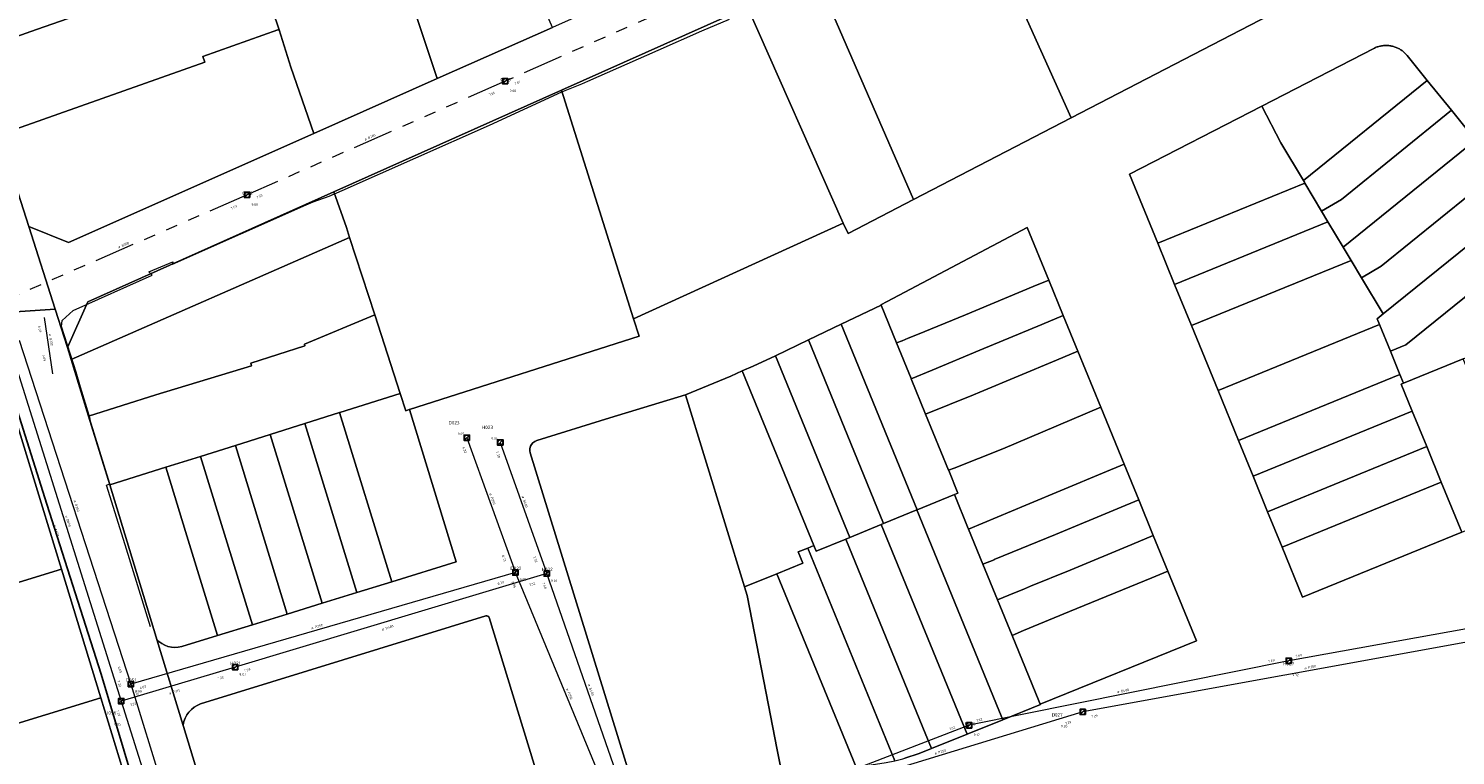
# Model space of a CAD drawing. Header units: metres. Extents: x 163628 to 167855, y 402678 to 405435.
# Tile 154 of 256: x 164768 to 164979, y 403191 to 403299. Entities that reach past the tile are written whole.
import ezdxf

# ---------------------------------------------------------------- set-up
doc = ezdxf.new("R2010")
doc.units = ezdxf.units.M
doc.linetypes.add('X-CA190022.004-UO-WHM_Riolering gemeente_NLCS_v0.2$0$RI-GWA', pattern=[18.45, 6, -1.8, 1.75, -1.8, 1.75, -1.8, 1.75, -1.8])
doc.layers.get('0').update_dxf_attribs({"lineweight": 25})
for name, color, linetype, lineweight in [('X-CA190022.004-UO-BGT_Ondergrond$0$GE_401_OTDErf_Vlak_GEM', 253, 'Continuous', 9), ('X-CA190022.004-UO-KAD_Percelen$0$B-WE-KG-GRENS_PERCEEL-GV', 150, 'Continuous', 9), ('X-CA190022.004-UO-WHM_Riolering gemeente - drukleidingen_v0.1$0$Riool_onder_druk_asbestcement_leidingen_450_hgml', 214, 'X-CA190022.004-UO-WHM_Riolering gemeente - drukleidingen_v0.1$0$1-200 PERSLEIDING', 25), ('X-CA190022.004-UO-WHM_Riolering gemeente_NLCS_v0.2$0$B-WE-RI-BOB-T18', 214, 'Continuous', 15), ('X-CA190022.004-UO-WHM_Riolering gemeente_NLCS_v0.2$0$B-WE-RI-DIAMETER-T18', 214, 'Continuous', 15), ('X-CA190022.004-UO-WHM_Riolering gemeente_NLCS_v0.2$0$B-WE-RI-GWA_TRANSPORTLEIDING-G', 214, 'X-CA190022.004-UO-WHM_Riolering gemeente_NLCS_v0.2$0$RI-GWA', 15), ('X-CA190022.004-UO-WHM_Riolering gemeente_NLCS_v0.2$0$B-WE-RI-HWA_TRANSPORTLEIDING-G', 214, 'X-CA190022.004-UO-WHM_Riolering gemeente_NLCS_v0.2$0$1-200 HEMELWATER', 15), ('X-CA190022.004-UO-WHM_Riolering gemeente_NLCS_v0.2$0$B-WE-RI-PUT-S', 214, 'Continuous', 15), ('X-CA190022.004-UO-WHM_Riolering gemeente_NLCS_v0.2$0$B-WE-RI-PUTDEKSELHOOGTE-T18', 214, 'Continuous', 15), ('X-CA190022.004-UO-WHM_Riolering gemeente_NLCS_v0.2$0$B-WE-RI-PUTNUMMER-T25', 214, 'Continuous', 15), ('X-CA190022.004-UO-WHM_Riolering gemeente_NLCS_v0.2$0$B-WE-RI-VWA_TRANSPORTLEIDING-G', 214, 'X-CA190022.004-UO-WHM_Riolering gemeente_NLCS_v0.2$0$1-200 VUILWATER', 15)]:
    doc.layers.add(name, color=color, linetype=linetype, lineweight=lineweight)
doc.styles.add('X-CA190022.004-UO-WHM_Riolering gemeente - drukleidingen_v0.1$0$NLCS-ISO', font='NLCS-ISO.ttf')
doc.styles.add('X-CA190022.004-UO-WHM_Riolering gemeente_NLCS_v0.2$0$NLCS-ISO', font='NLCS-ISO.ttf')
doc.styles.add('X-CA190022.004-UO-WHM_Riolering gemeente_NLCS_v0.2$0$NLCS-ISO-M200-T18', font='NLCS-ISO.ttf', dxfattribs={"height": 0.36})
doc.styles.add('X-CA190022.004-UO-WHM_Riolering gemeente_NLCS_v0.2$0$NLCS-ISO-M200-T25', font='NLCS-ISO.ttf', dxfattribs={"height": 0.5})
doc.linetypes.add('X-CA190022.004-UO-WHM_Riolering gemeente - drukleidingen_v0.1$0$1-200 PERSLEIDING', pattern='A,1.5,-0.6,["PERS",X-CA190022.004-UO-WHM_Riolering gemeente - drukleidingen_v0.1$0$NLCS-ISO,S=0.24,R=0,X=-0.5,Y=-0.12],-0.65', length=2.75)
doc.linetypes.add('X-CA190022.004-UO-WHM_Riolering gemeente_NLCS_v0.2$0$1-200 HEMELWATER', pattern='A,1.5,-0.6,["HWA",X-CA190022.004-UO-WHM_Riolering gemeente_NLCS_v0.2$0$NLCS-ISO,S=0.24,R=0,X=-0.5,Y=-0.12],-0.3', length=2.4)
doc.linetypes.add('X-CA190022.004-UO-WHM_Riolering gemeente_NLCS_v0.2$0$1-200 VUILWATER', pattern='A,1.5,-0.6,["DWA",X-CA190022.004-UO-WHM_Riolering gemeente_NLCS_v0.2$0$NLCS-ISO,S=0.24,R=0,X=-0.5,Y=-0.12],-0.3', length=2.4)

# ---------------------------------------------------------------- blocks, each defined once
blk = doc.blocks.new('X-CA190022.004-UO-WHM_Riolering gemeente_NLCS_v0.2$0$B-SRI-PUT_BETON-SO')
blk.add_line((-1.4, -1.4), (1.4, 1.4))
at = {"lineweight": -3, "flags": 128}
blk.add_lwpolyline([(2, -2), (2, 2), (-2, 2), (-2, -2)], close=True, dxfattribs=at)
at = {"lineweight": -3}
blk.add_circle((0, 0), 2, dxfattribs=at)

msp = doc.modelspace()

# ---------------------------------------------------------------- linework, layer by layer
at = {"layer": 'X-CA190022.004-UO-BGT_Ondergrond$0$GE_401_OTDErf_Vlak_GEM', "flags": 128}
msp.add_lwpolyline([(164785.729, 403210.137), (164781.99, 403222.296), (164779.246, 403231.129), (164779.702, 403231.315), (164776.751, 403240.903), (164776.819, 403240.926), (164776.66, 403241.457), (164775.4, 403245.663), (164774.748, 403247.842), (164772.539, 403254.615), (164772.667, 403255.54), (164774.269, 403257.006), (164786.01, 403262.228), (164785.495, 403262.742), (164789.047, 403264.217), (164788.999, 403263.86), (164808.815, 403272.646), (164809.831, 403273.097), (164812.201, 403273.97), (164814.165, 403274.774), (164835.957, 403284.489), (164841.677, 403287.101), (164846.71, 403289.397), (164849.67, 403290.606), (164850.541, 403290.99), (164860.981, 403295.593), (164867.454, 403298.446), (164871.522, 403300.172)], dxfattribs=at)
at = {"layer": 'X-CA190022.004-UO-KAD_Percelen$0$B-WE-KG-GRENS_PERCEEL-GV', "flags": 128}
for points in [[(164819.759, 403316.828), (164828.244, 403291.381), (164845.313, 403298.969), (164841.502, 403307.73), (164841.548, 403307.75), (164833.112, 403331.47), (164833.14, 403331.48), (164833.117, 403331.548), (164830.06, 403340.48), (164836.788, 403342.791), (164822.536, 403383.556), (164815.089, 403375.055), (164825.663, 403343.039), (164812.375, 403338.569), (164816.604, 403325.814), (164818.755, 403319.84)], [(164908.249, 403316.527), (164922.182, 403285.575), (164951.48, 403300.731), (164933.165, 403330.901), (164912.496, 403318.411)], [(164880.857, 403314.775), (164880.192, 403314.489), (164867.417, 403308.775), (164851.194, 403301.584), (164845.313, 403298.969), (164828.244, 403291.381), (164809.971, 403283.257), (164773.6, 403267.089), (164767.739, 403269.441), (164771.633, 403257.198), (164773.43, 403251.514), (164776.444, 403258.31), (164812.906, 403274.586), (164846.653, 403289.651), (164874.216, 403301.955), (164884.46, 403306.528)], [(164819.759, 403316.828), (164801.301, 403310.326), (164800.94, 403309.996), (164804.81, 403298.626), (164806.56, 403293.05), (164809.971, 403283.257), (164828.244, 403291.381)], [(164898.792, 403273.45), (164922.182, 403285.575), (164908.249, 403316.527), (164884.675, 403305.956)], [(164774.713, 403313.458), (164767.364, 403310.879), (164764.691, 403309.941), (164763.227, 403309.427), (164762.855, 403308.714), (164761.73, 403306.303), (164760.867, 403303.976), (164760.311, 403301.818), (164759.82, 403299.358), (164759.737, 403297.382), (164759.753, 403295.451), (164768.84, 403298.66), (164781.82, 403303.2), (164781.897, 403303.227), (164778.03, 403314.484), (164774.757, 403313.336)], [(164800.94, 403309.996), (164781.897, 403303.227), (164781.82, 403303.2), (164768.84, 403298.66), (164759.753, 403295.451), (164759.319, 403295.298), (164763.336, 403283.061), (164793.818, 403293.83), (164793.52, 403294.673), (164804.609, 403298.589), (164804.81, 403298.626)], [(164889.135, 403268.415), (164898.792, 403273.45), (164884.675, 403305.956), (164884.46, 403306.528), (164874.216, 403301.955), (164888.391, 403269.966)], [(164888.391, 403269.966), (164874.216, 403301.955), (164846.653, 403289.651), (164857.34, 403255.765)], [(164809.971, 403283.257), (164806.56, 403293.05), (164804.81, 403298.626), (164804.609, 403298.589), (164793.52, 403294.673), (164793.818, 403293.83), (164763.336, 403283.061), (164767.739, 403269.441), (164773.6, 403267.089)], [(164950.435, 403287.299), (164953.238, 403281.857), (164956.583, 403276.258), (164974.941, 403291.105), (164971.947, 403294.805), (164971.86, 403294.91), (164971.768, 403295.012), (164971.674, 403295.111), (164971.575, 403295.206), (164971.474, 403295.298), (164971.37, 403295.386), (164971.263, 403295.471), (164971.153, 403295.552), (164971.04, 403295.629), (164970.924, 403295.702), (164970.807, 403295.772), (164970.686, 403295.837), (164970.564, 403295.898), (164970.44, 403295.955), (164970.314, 403296.008), (164970.186, 403296.056), (164970.056, 403296.1), (164969.925, 403296.139), (164969.793, 403296.174), (164969.66, 403296.205), (164969.526, 403296.23), (164969.391, 403296.252), (164969.255, 403296.268), (164969.119, 403296.28), (164968.982, 403296.288), (164968.846, 403296.29), (164968.709, 403296.288), (164968.572, 403296.281), (164968.436, 403296.27), (164968.3, 403296.254), (164968.165, 403296.233), (164968.031, 403296.208), (164967.898, 403296.178), (164967.765, 403296.144), (164967.634, 403296.105), (164967.505, 403296.062), (164967.376, 403296.014), (164967.25, 403295.962), (164967.126, 403295.906), (164967.003, 403295.845)], [(164857.34, 403255.765), (164846.653, 403289.651), (164812.906, 403274.586), (164814.785, 403269.294), (164815.257, 403267.842), (164818.992, 403256.34), (164822.767, 403244.718), (164823.599, 403242.155), (164824.084, 403242.31), (164824.144, 403242.329), (164858.157, 403253.198)], [(164974.941, 403291.105), (164956.583, 403276.258), (164956.728, 403276.015), (164956.798, 403275.898), (164959.291, 403271.727), (164962.209, 403273.47), (164978.526, 403286.674)], [(164956.798, 403275.898), (164956.728, 403276.015), (164956.583, 403276.258), (164953.238, 403281.857), (164950.435, 403287.299), (164930.818, 403277.195), (164934.999, 403266.979)], [(164962.489, 403266.373), (164982.111, 403282.242), (164978.526, 403286.674), (164962.209, 403273.47), (164959.291, 403271.727), (164960.222, 403270.168)], [(164962.489, 403266.373), (164963.645, 403264.438), (164965.194, 403261.846), (164968.115, 403263.592), (164985.697, 403277.811), (164982.111, 403282.242)], [(164985.697, 403277.811), (164968.115, 403263.592), (164965.194, 403261.846), (164968.396, 403256.488), (164989.281, 403273.379)], [(164812.906, 403274.586), (164776.444, 403258.31), (164773.43, 403251.514), (164773.978, 403249.741), (164815.257, 403267.842), (164814.785, 403269.294)], [(164956.798, 403275.898), (164934.999, 403266.979), (164937.498, 403260.87), (164960.222, 403270.168), (164959.291, 403271.727)], [(164991.961, 403268.223), (164991.266, 403270.927), (164989.281, 403273.379), (164968.396, 403256.488), (164967.503, 403255.766), (164967.852, 403254.913), (164969.472, 403250.953), (164971.786, 403251.899)], [(164916.532, 403260.541), (164918.852, 403261.504), (164915.664, 403269.297), (164894.922, 403258.318), (164893.986, 403257.822), (164894.006, 403257.774), (164896.287, 403252.198), (164897.106, 403252.528), (164898.034, 403252.9), (164899.418, 403253.455), (164906.501, 403256.377)], [(164960.222, 403270.168), (164937.498, 403260.87), (164939.997, 403254.762), (164963.645, 403264.438), (164962.489, 403266.373)], [(164815.257, 403267.842), (164773.978, 403249.741), (164776.581, 403241.322), (164786.525, 403244.483), (164800.701, 403248.812), (164800.594, 403249.207), (164808.625, 403251.77), (164808.553, 403252.003), (164818.992, 403256.34)], [(164971.409, 403246.221), (164980.274, 403249.848), (164985.532, 403251.999), (164988.538, 403253.229), (164990.527, 403254.838), (164994.223, 403257.827), (164994.563, 403258.102), (164991.961, 403268.223), (164971.786, 403251.899), (164969.472, 403250.953), (164970.878, 403247.517)], [(164963.645, 403264.438), (164939.997, 403254.762), (164943.936, 403245.137), (164967.852, 403254.913), (164967.503, 403255.766), (164968.396, 403256.488), (164965.194, 403261.846)], [(164908.661, 403251.113), (164917.846, 403254.931), (164921.004, 403256.244), (164918.852, 403261.504), (164916.532, 403260.541), (164906.501, 403256.377), (164899.418, 403253.455), (164898.034, 403252.9), (164897.106, 403252.528), (164896.287, 403252.198), (164898.445, 403246.922), (164898.457, 403246.892), (164901.582, 403248.185)], [(164900.608, 403241.633), (164900.603, 403241.646), (164898.457, 403246.892), (164898.445, 403246.922), (164896.287, 403252.198), (164894.006, 403257.774), (164888.112, 403254.964), (164899.359, 403227.466), (164904.869, 403229.716), (164905.394, 403229.934), (164904.027, 403233.275), (164904.006, 403233.326)], [(164776.581, 403241.322), (164779.722, 403231.146), (164788.041, 403233.769), (164793.179, 403235.389), (164798.321, 403237.011), (164798.341, 403237.017), (164803.471, 403238.635), (164803.491, 403238.641), (164808.621, 403240.258), (164808.642, 403240.265), (164813.772, 403241.883), (164813.792, 403241.889), (164822.767, 403244.718), (164818.992, 403256.34), (164808.553, 403252.003), (164808.625, 403251.77), (164800.594, 403249.207), (164800.701, 403248.812), (164786.525, 403244.483)], [(164923.161, 403250.973), (164921.004, 403256.244), (164917.846, 403254.931), (164908.661, 403251.113), (164901.582, 403248.185), (164898.457, 403246.892), (164900.603, 403241.646), (164900.608, 403241.633), (164907.689, 403244.523), (164908.615, 403244.901), (164920.001, 403249.654)], [(164894.363, 403225.418), (164899.313, 403227.446), (164899.359, 403227.466), (164888.112, 403254.964), (164883.229, 403252.636)], [(164967.852, 403254.913), (164943.936, 403245.137), (164946.965, 403237.732), (164970.878, 403247.517), (164969.472, 403250.953)], [(164883.229, 403252.636), (164878.347, 403250.306), (164889.365, 403223.375), (164894.038, 403225.287), (164894.363, 403225.418)], [(164889.365, 403223.375), (164878.347, 403250.306), (164875.056, 403248.759), (164873.438, 403248.038), (164884.026, 403222.163), (164884.367, 403221.33), (164888.764, 403223.128)], [(164926.557, 403242.673), (164923.161, 403250.973), (164920.001, 403249.654), (164908.615, 403244.901), (164907.689, 403244.523), (164900.608, 403241.633), (164904.006, 403233.326), (164904.829, 403233.654), (164912.033, 403236.521), (164917.987, 403239.043)], [(164980.039, 403224.144), (164989.249, 403227.913), (164980.274, 403249.848), (164971.409, 403246.221), (164971.064, 403246.08), (164972.692, 403242.1), (164974.851, 403236.825), (164977.009, 403231.549)], [(164865.005, 403244.518), (164873.787, 403216.031), (164878.553, 403217.979), (164882.413, 403219.558), (164881.731, 403221.223), (164883.147, 403221.802), (164884.026, 403222.163), (164873.438, 403248.038), (164871.734, 403247.279), (164868.383, 403245.865)], [(164970.878, 403247.517), (164946.965, 403237.732), (164949.124, 403232.457), (164972.692, 403242.1), (164971.064, 403246.08), (164971.409, 403246.221)], [(164740.132, 403244.572), (164738.547, 403244.384), (164748.559, 403211.304), (164772.542, 403218.648), (164769.723, 403227.849), (164764.109, 403246.299)], [(164813.792, 403241.889), (164813.772, 403241.883), (164821.489, 403216.787), (164831.054, 403219.734), (164824.144, 403242.329), (164824.084, 403242.31), (164823.599, 403242.155), (164822.767, 403244.718)], [(164860.175, 403183.158), (164879.523, 403187.212), (164878.573, 403192.12), (164877.342, 403198.504), (164874.178, 403214.768), (164873.787, 403216.031), (164865.005, 403244.518), (164853.796, 403241.098), (164843.001, 403237.726), (164842.692, 403237.604), (164842.42, 403237.413), (164842.2, 403237.165), (164842.044, 403236.872), (164841.96, 403236.55), (164841.953, 403236.219), (164842.023, 403235.894), (164857.869, 403184.577), (164857.996, 403184.226), (164858.188, 403183.905), (164858.437, 403183.627), (164858.735, 403183.401), (164859.071, 403183.237), (164859.431, 403183.14), (164859.804, 403183.113)], [(164813.772, 403241.883), (164808.642, 403240.265), (164808.621, 403240.258), (164816.328, 403215.196), (164821.489, 403216.787)], [(164926.838, 403232.883), (164930.02, 403234.208), (164926.557, 403242.673), (164917.987, 403239.043), (164912.033, 403236.521), (164904.829, 403233.654), (164904.006, 403233.326), (164904.027, 403233.275), (164905.394, 403229.934), (164904.869, 403229.716), (164906.931, 403224.682), (164906.962, 403224.607), (164915.45, 403228.141)], [(164972.692, 403242.1), (164949.124, 403232.457), (164951.283, 403227.181), (164974.851, 403236.825)], [(164803.471, 403238.635), (164811.168, 403213.606), (164816.328, 403215.196), (164808.621, 403240.258), (164803.491, 403238.641)], [(164798.321, 403237.011), (164793.179, 403235.389), (164800.847, 403210.426), (164806.007, 403212.016)], [(164798.321, 403237.011), (164806.007, 403212.016), (164811.168, 403213.606), (164803.471, 403238.635), (164798.341, 403237.017)], [(164974.851, 403236.825), (164951.283, 403227.181), (164953.441, 403221.906), (164977.009, 403231.549)], [(164788.041, 403233.769), (164788.802, 403231.225), (164790.944, 403224.258), (164795.687, 403208.835), (164800.847, 403210.426), (164793.179, 403235.389)], [(164779.722, 403231.146), (164786.592, 403208.6), (164786.705, 403208.229), (164786.993, 403207.945), (164787.406, 403207.639), (164787.858, 403207.393), (164788.34, 403207.213), (164788.842, 403207.102), (164789.355, 403207.062), (164789.869, 403207.094), (164790.373, 403207.198), (164795.687, 403208.835), (164790.944, 403224.258), (164788.802, 403231.225), (164788.041, 403233.769)], [(164932.176, 403228.938), (164930.02, 403234.208), (164926.838, 403232.883), (164915.45, 403228.141), (164906.962, 403224.607), (164909.091, 403219.407), (164910.777, 403220.056), (164910.752, 403220.11), (164919.843, 403223.779), (164928.99, 403227.605)], [(164977.009, 403231.549), (164953.441, 403221.906), (164956.471, 403214.502), (164980.039, 403224.144)], [(164917.395, 403199.132), (164913.412, 403208.857), (164911.257, 403214.121), (164911.252, 403214.132), (164909.091, 403219.407), (164906.962, 403224.607), (164906.931, 403224.682), (164904.869, 403229.716), (164899.359, 403227.466), (164899.313, 403227.446), (164911.469, 403197.769), (164912.051, 403196.347), (164917.611, 403198.605), (164917.595, 403198.645)], [(164934.334, 403223.662), (164932.176, 403228.938), (164928.99, 403227.605), (164919.843, 403223.779), (164910.752, 403220.11), (164910.777, 403220.056), (164909.091, 403219.407), (164911.252, 403214.132), (164911.257, 403214.121), (164912.935, 403214.811), (164915.236, 403215.757), (164916.161, 403216.135), (164922.016, 403218.51), (164931.142, 403222.327)], [(164905.84, 403196.475), (164906.769, 403194.206), (164912.051, 403196.347), (164911.469, 403197.769), (164899.313, 403227.446), (164894.363, 403225.418), (164894.038, 403225.287)], [(164901.486, 403192.064), (164906.769, 403194.206), (164905.84, 403196.475), (164894.038, 403225.287), (164889.365, 403223.375), (164888.764, 403223.128), (164900.21, 403195.181)], [(164896.019, 403190.257), (164883.147, 403221.802), (164881.731, 403221.223), (164882.413, 403219.558), (164878.553, 403217.979), (164890.3, 403189.305), (164894.774, 403190.024)], [(164897.251, 403190.551), (164897.532, 403190.641), (164899.661, 403191.324), (164901.486, 403192.064), (164900.21, 403195.181), (164888.764, 403223.128), (164884.367, 403221.33), (164884.026, 403222.163), (164883.147, 403221.802), (164896.019, 403190.257)], [(164936.506, 403218.354), (164934.334, 403223.662), (164931.142, 403222.327), (164922.016, 403218.51), (164916.161, 403216.135), (164915.236, 403215.757), (164912.935, 403214.811), (164911.257, 403214.121), (164913.412, 403208.857), (164915.11, 403209.563), (164921.941, 403212.388), (164934.135, 403217.383)], [(164778.379, 403199.598), (164772.542, 403218.648), (164748.559, 403211.304), (164754.392, 403192.252)], [(164873.787, 403216.031), (164874.178, 403214.768), (164877.342, 403198.504), (164878.573, 403192.12), (164879.523, 403187.212), (164890.3, 403189.305), (164878.553, 403217.979)], [(164915.11, 403209.563), (164913.412, 403208.857), (164917.395, 403199.132), (164917.595, 403198.645), (164940.73, 403208.03), (164936.506, 403218.354), (164934.135, 403217.383), (164921.941, 403212.388)], [(164790.628, 403195.355), (164801.024, 403161.24), (164824.942, 403169.405), (164825.05, 403168.931), (164826.502, 403169.38), (164846.919, 403175.688), (164840.179, 403197.634), (164835.933, 403211.477), (164835.859, 403211.61), (164835.744, 403211.71), (164835.602, 403211.764), (164835.45, 403211.766), (164793.159, 403198.689), (164792.675, 403198.478), (164792.224, 403198.204), (164791.814, 403197.873), (164791.45, 403197.49), (164791.141, 403197.062), (164790.892, 403196.598), (164790.706, 403196.104), (164790.588, 403195.589), (164790.581, 403195.51)], [(164754.392, 403192.252), (164760.026, 403173.849), (164783.837, 403181.786), (164778.379, 403199.598)]]:
    msp.add_lwpolyline(points, close=True, dxfattribs=at)
for points in [[(164951.48, 403300.731), (164922.182, 403285.575), (164898.792, 403273.45), (164889.135, 403268.415), (164888.391, 403269.966), (164857.34, 403255.765), (164858.157, 403253.198), (164824.144, 403242.329), (164831.054, 403219.734), (164821.489, 403216.787), (164816.328, 403215.196), (164811.168, 403213.606), (164806.007, 403212.016), (164800.847, 403210.426), (164795.687, 403208.835), (164790.373, 403207.198), (164789.869, 403207.094), (164789.355, 403207.062), (164788.842, 403207.102), (164788.34, 403207.213), (164787.858, 403207.393), (164787.406, 403207.639), (164786.993, 403207.945), (164786.705, 403208.229), (164790.581, 403195.51), (164790.588, 403195.589), (164790.706, 403196.104), (164790.892, 403196.598), (164791.141, 403197.062), (164791.45, 403197.49), (164791.814, 403197.873), (164792.224, 403198.204), (164792.675, 403198.478), (164793.159, 403198.689), (164835.45, 403211.766), (164835.602, 403211.764), (164835.744, 403211.71), (164835.859, 403211.61), (164835.933, 403211.477), (164840.179, 403197.634), (164846.919, 403175.688)], [(164980.039, 403224.144), (164956.471, 403214.502), (164953.441, 403221.906), (164951.283, 403227.181), (164949.124, 403232.457), (164946.965, 403237.732), (164943.936, 403245.137), (164939.997, 403254.762), (164937.498, 403260.87), (164934.999, 403266.979), (164930.818, 403277.195), (164950.435, 403287.299), (164967.003, 403295.845), (164967.126, 403295.906), (164967.25, 403295.962), (164967.376, 403296.014), (164967.505, 403296.062), (164967.634, 403296.105), (164967.765, 403296.144), (164967.898, 403296.178), (164968.031, 403296.208), (164968.165, 403296.233), (164968.3, 403296.254), (164968.436, 403296.27), (164968.572, 403296.281), (164968.709, 403296.288), (164968.846, 403296.29), (164968.982, 403296.288), (164969.119, 403296.28), (164969.255, 403296.268), (164969.391, 403296.252), (164969.526, 403296.23), (164969.66, 403296.205), (164969.793, 403296.174), (164969.925, 403296.139), (164970.056, 403296.1), (164970.186, 403296.056), (164970.314, 403296.008), (164970.44, 403295.955), (164970.564, 403295.898), (164970.686, 403295.837), (164970.807, 403295.772), (164970.924, 403295.702), (164971.04, 403295.629), (164971.153, 403295.552), (164971.263, 403295.471), (164971.37, 403295.386), (164971.474, 403295.298), (164971.575, 403295.206), (164971.674, 403295.111), (164971.768, 403295.012), (164971.86, 403294.91), (164971.947, 403294.805), (164974.941, 403291.105), (164978.526, 403286.674), (164982.111, 403282.242)], [(164755.331, 403256.122), (164771.633, 403257.198), (164767.739, 403269.441), (164763.336, 403283.061)], [(164857.869, 403184.577), (164842.023, 403235.894), (164841.953, 403236.219), (164841.96, 403236.55), (164842.044, 403236.872), (164842.2, 403237.165), (164842.42, 403237.413), (164842.692, 403237.604), (164843.001, 403237.726), (164853.796, 403241.098), (164865.005, 403244.518), (164868.383, 403245.865), (164871.734, 403247.279), (164873.438, 403248.038), (164875.056, 403248.759), (164878.347, 403250.306), (164883.229, 403252.636), (164888.112, 403254.964), (164894.006, 403257.774), (164893.986, 403257.822), (164894.922, 403258.318), (164915.664, 403269.297), (164918.852, 403261.504), (164921.004, 403256.244), (164923.161, 403250.973), (164926.557, 403242.673), (164930.02, 403234.208), (164932.176, 403228.938), (164934.334, 403223.662), (164936.506, 403218.354), (164940.73, 403208.03), (164917.595, 403198.645), (164917.611, 403198.605), (164912.051, 403196.347), (164906.769, 403194.206), (164901.486, 403192.064), (164899.661, 403191.324), (164897.532, 403190.641)], [(164801.024, 403161.24), (164790.628, 403195.355), (164790.581, 403195.51), (164786.705, 403208.229), (164786.592, 403208.6), (164779.722, 403231.146), (164776.581, 403241.322), (164773.978, 403249.741), (164773.43, 403251.514), (164771.633, 403257.198), (164755.331, 403256.122), (164720.318, 403254.016), (164719.896, 403253.248), (164694.494, 403251.382), (164692.989, 403252.628), (164678.489, 403251.586), (164680.093, 403250.257), (164691.212, 403241.049), (164740.132, 403244.572), (164764.109, 403246.299), (164769.723, 403227.849), (164772.542, 403218.648), (164778.379, 403199.598), (164783.837, 403181.786)]]:
    msp.add_lwpolyline(points, dxfattribs=at)
at = {"layer": 'X-CA190022.004-UO-WHM_Riolering gemeente - drukleidingen_v0.1$0$Riool_onder_druk_asbestcement_leidingen_450_hgml', "flags": 128}
msp.add_lwpolyline([(164814.8, 403149.632), (164811.936, 403148.48), (164810.656, 403148.064), (164805.744, 403146.752), (164797.952, 403144.672), (164797.392, 403144.736), (164796.848, 403144.992), (164796.368, 403145.472), (164795.712, 403146.912), (164793.088, 403155.296), (164786.528, 403176), (164778.416, 403203.104), (164770.368, 403228.32), (164765.728, 403243.008), (164757.856, 403266.944), (164752.336, 403282.048), (164749.424, 403291.072), (164747.808, 403296.352), (164747.856, 403299.424), (164750.736, 403303.104), (164756.128, 403311.168), (164768.08, 403329.696), (164783.296, 403353.248), (164790.832, 403364.96), (164794.416, 403370.624), (164799.328, 403376.576), (164810.256, 403387.424), (164822.624, 403398.208), (164848.768, 403416.704), (164864.032, 403425.632), (164868.352, 403428.416), (164864.032, 403471.712), (164861.12, 403503.84), (164856.864, 403507.744), (164851.984, 403509.888), (164846.608, 403513.664), (164840.64, 403520.224), (164832.896, 403531.168), (164828.368, 403537.152), (164816.752, 403554.336), (164814.592, 403557.472), (164814.16, 403558.112), (164813.584, 403558.944)], dxfattribs=at)
at = {"layer": 'X-CA190022.004-UO-WHM_Riolering gemeente_NLCS_v0.2$0$B-WE-RI-GWA_TRANSPORTLEIDING-G'}
for p, q in [((164880.352, 403309.568), (164838.32, 403290.976)), ((164838.32, 403290.976), (164800.064, 403274.144)), ((164800.064, 403274.144), (164765.328, 403259.008))]:
    msp.add_line(p, q, dxfattribs=at)
at = {"layer": 'X-CA190022.004-UO-WHM_Riolering gemeente_NLCS_v0.2$0$B-WE-RI-HWA_TRANSPORTLEIDING-G'}
for p, q in [((164765.216, 403250.656), (164781.408, 403199.104)), ((164837.584, 403237.44), (164844.464, 403218.016)), ((164844.464, 403218.016), (164798.304, 403204.128)), ((164857.168, 403181.696), (164844.464, 403218.016)), ((165007.488, 403214.656), (164954.416, 403205.088)), ((164954.416, 403205.088), (164907.072, 403195.52)), ((164798.304, 403204.128), (164781.408, 403199.104)), ((164781.408, 403199.104), (164791.376, 403167.424)), ((164907.072, 403195.52), (164862.08, 403178.24))]:
    msp.add_line(p, q, dxfattribs=at)
at = {"layer": 'X-CA190022.004-UO-WHM_Riolering gemeente_NLCS_v0.2$0$B-WE-RI-VWA_TRANSPORTLEIDING-G'}
for p, q in [((164771.296, 403247.616), (164770.026, 403255.96)), ((164766.304, 403252.608), (164782.848, 403201.632)), ((164832.624, 403238.144), (164839.824, 403218.176)), ((164839.824, 403218.176), (164782.848, 403201.632)), ((164855.52, 403180.32), (164839.824, 403218.176)), ((164993.056, 403210.08), (164923.888, 403197.504)), ((164782.848, 403201.632), (164800.864, 403143.328)), ((164923.888, 403197.504), (164883.488, 403185.184))]:
    msp.add_line(p, q, dxfattribs=at)

# ---------------------------------------------------------------- block references
at = {"layer": 'X-CA190022.004-UO-WHM_Riolering gemeente_NLCS_v0.2$0$B-WE-RI-PUT-S', "xscale": 0.2, "yscale": 0.2, "zscale": 0.2}
for p in [(164838.32, 403290.976), (164800.064, 403274.144), (164832.624, 403238.144), (164837.584, 403237.44), (164839.824, 403218.176), (164844.464, 403218.016), (164954.416, 403205.088), (164798.304, 403204.128), (164782.848, 403201.632), (164781.408, 403199.104), (164923.888, 403197.504), (164907.072, 403195.52)]:
    msp.add_blockref('X-CA190022.004-UO-WHM_Riolering gemeente_NLCS_v0.2$0$B-SRI-PUT_BETON-SO', p, dxfattribs=at)

# ---------------------------------------------------------------- texts
at = {"layer": 'X-CA190022.004-UO-WHM_Riolering gemeente_NLCS_v0.2$0$B-WE-RI-BOB-T18', "style": 'X-CA190022.004-UO-WHM_Riolering gemeente_NLCS_v0.2$0$NLCS-ISO-M200-T18'}
for s, rotation, p in [('7.61', 23.7596, (164835.989, 403288.779)), ('7.61', 23.8411, (164839.771, 403290.419)), ('7.53', 23.5318, (164797.731, 403271.946)), ('7.53', 23.7596, (164801.52, 403273.577)), ('6.69', 278.6398, (164769.104, 403254.707)), ('6.69', 278.6398, (164769.755, 403250.436)), ('6.82', 289.8609, (164831.97, 403236.721)), ('7.38', 289.5243, (164836.921, 403236.035)), ('6.73', 289.8609, (164837.781, 403220.66)), ('7.32', 289.5243, (164842.435, 403220.513)), ('6.73', 16.2103, (164837.228, 403216.325)), ('6.86', 292.5063, (164839.236, 403216.753)), ('7.32', 16.7567, (164841.887, 403216.133)), ('7.48', 289.2705, (164843.795, 403216.628)), ('7.69', 11.4158, (164951.394, 403204.814)), ('7.69', 10.223, (164955.449, 403205.581)), ('6.65', 287.9759, (164780.893, 403204.163)), ('7.20', 16.5949, (164795.728, 403202.222)), ('7.29', 16.7567, (164799.681, 403203.395)), ('7.20', 287.4334, (164780.813, 403202.071)), ('6.65', 287.1978, (164783.452, 403200.658)), ('6.63', 16.2103, (164784.204, 403200.872)), ('7.20', 16.5949, (164782.769, 403198.351)), ('7.20', 287.4818, (164780.682, 403197.71)), ('7.62', 11.4158, (164908.099, 403196.042)), ('7.29', 10.3148, (164925.17, 403196.616)), ('7.62', 21.0047, (164904.142, 403194.754)), ('7.29', 16.9405, (164921.315, 403195.591))]:
    msp.add_text(s, height=0.36, rotation=rotation, dxfattribs=at).set_placement(p)
at = {"layer": 'X-CA190022.004-UO-WHM_Riolering gemeente_NLCS_v0.2$0$B-WE-RI-DIAMETER-T18', "style": 'X-CA190022.004-UO-WHM_Riolering gemeente_NLCS_v0.2$0$NLCS-ISO-M200-T18'}
for s, rotation, p in [('ø B300', 23.7596, (164817.531, 403282.169)), ('ø B300', 23.5318, (164781.035, 403266.189)), ('ø B300', 278.6398, (164770.705, 403253.494)), ('ø B300', 287.9759, (164774.352, 403228.816)), ('ø P250', 289.8609, (164835.947, 403229.844)), ('ø B400', 289.5243, (164840.756, 403229.421)), ('ø B600', 287.4334, (164773.103, 403226.578)), ('ø A450', 286.397, (164771.361, 403225.211)), ('ø P250', 16.2103, (164809.633, 403209.741)), ('ø B400', 16.7567, (164820.095, 403209.556)), ('ø P250', 10.3148, (164956.764, 403203.81)), ('ø P315', 16.5949, (164788.558, 403200.08)), ('ø P250', 292.5063, (164847.32, 403200.922)), ('ø B400', 289.2705, (164850.559, 403201.549)), ('ø B400', 11.4158, (164929.041, 403200.285)), ('ø P250', 16.9405, (164901.987, 403191.154))]:
    msp.add_text(s, height=0.36, rotation=rotation, dxfattribs=at).set_placement(p)
at = {"layer": 'X-CA190022.004-UO-WHM_Riolering gemeente_NLCS_v0.2$0$B-WE-RI-PUTDEKSELHOOGTE-T18', "style": 'X-CA190022.004-UO-WHM_Riolering gemeente_NLCS_v0.2$0$NLCS-ISO-M200-T18'}
for s, p in [('9.00', (164838.96, 403289.38)), ('9.00', (164800.71, 403272.54)), ('9.05', (164831.27, 403238.53)), ('9.04', (164836.23, 403237.84)), ('9.05', (164840.44, 403216.937)), ('9.04', (164845.08, 403216.777)), ('9.07', (164798.92, 403202.877)), ('9.32', (164954.939, 403202.806)), ('8.99', (164783.45, 403200.367)), ('8.85', (164780.387, 403195.52)), ('9.17', (164907.72, 403193.93)), ('9.26', (164920.651, 403195.215))]:
    msp.add_text(s, height=0.36, dxfattribs=at).set_placement(p)
at = {"layer": 'X-CA190022.004-UO-WHM_Riolering gemeente_NLCS_v0.2$0$B-WE-RI-PUTNUMMER-T25', "style": 'X-CA190022.004-UO-WHM_Riolering gemeente_NLCS_v0.2$0$NLCS-ISO-M200-T25'}
for s, p in [('0273', (164837.6, 403290.98)), ('0272', (164799.35, 403274.14)), ('D023', (164829.91, 403240.13)), ('H023', (164834.87, 403239.44)), ('D022', (164839.08, 403218.537)), ('H022', (164843.72, 403218.377)), ('H021', (164797.56, 403204.477)), ('H027', (164953.579, 403204.406)), ('D051', (164782.09, 403201.967)), ('H096', (164779.027, 403197.12)), ('D027', (164919.291, 403196.815)), ('H026', (164906.36, 403195.53))]:
    msp.add_text(s, height=0.5, dxfattribs=at).set_placement(p)

doc.saveas('drawing.dxf')
